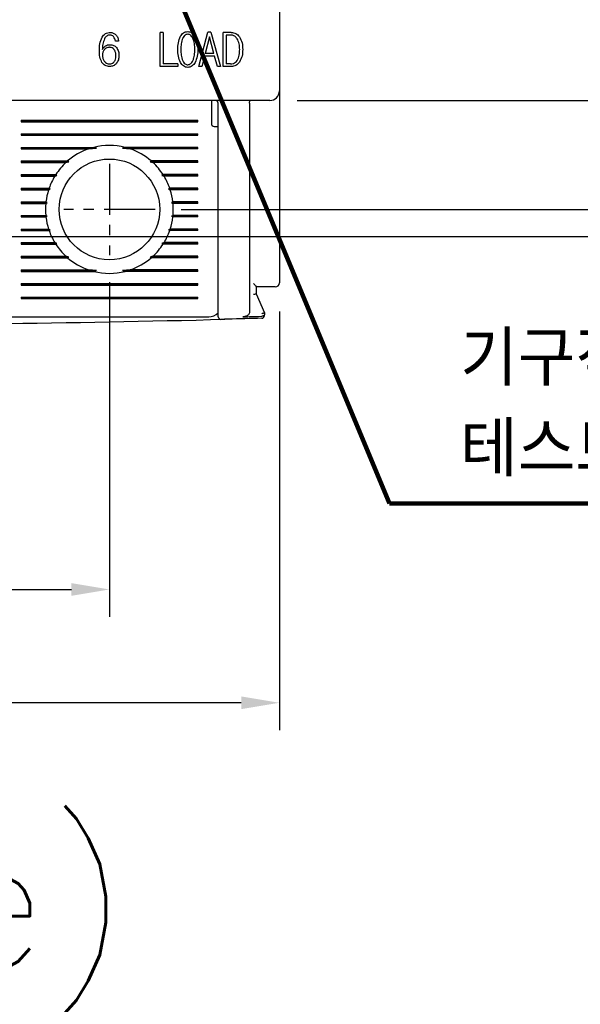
# Model space of a CAD drawing. Extents: x 2148 to 5118, y -907 to 1533.
# Tile 18 of 29: x 4526 to 4567, y 1245 to 1318. Entities that reach past the tile are written whole.
import ezdxf

# ---------------------------------------------------------------- set-up
doc = ezdxf.new("R2010")
doc.units = 0
doc.header["$LTSCALE"] = 3
doc.header["$MEASUREMENT"] = 0
doc.linetypes.add('CENTER', pattern=[2, 1.25, -0.25, 0.25, -0.25])
doc.layers.get('0').update_dxf_attribs({"linetype": 'CONTINUOUS'})
doc.layers.get('Defpoints').update_dxf_attribs({"linetype": 'CONTINUOUS'})
doc.layers.add('cen', color=1, linetype='CENTER')
doc.layers.add('di', color=3, linetype='CONTINUOUS')
doc.styles.add('KIM', font='ROMANS.shx', dxfattribs={"height": 5, "bigfont": 'GSG1.shx'})
doc.styles.get("Standard").update_dxf_attribs({"font": 'romans.shx', "height": 3, "bigfont": 'ghs.shx'})
doc.dimstyles.get("Standard").update_dxf_attribs({"dimtxt": 0.18, "dimasz": 0.18, "dimexe": 0.18, "dimexo": 0.0625, "dimgap": 0.09, "dimtad": 0, "dimtih": 1, "dimtoh": 1, "dimdec": 4, "dimzin": 0, "dimdsep": 46, "dimtxsty": 'Standard', "dimcen": 0.09, "dimadec": 0, "dimazin": 0, "dimtfac": 1, "dimtdec": 4, "dimtofl": 0, "dimtmove": 0, "dimatfit": 3, "dimfxl": 0, "dimtolj": 1, "dimtzin": 0, "dimarcsym": 0})
doc.dimstyles.new('STANDARD$0', dxfattribs={"dimtxt": 5, "dimasz": 5, "dimexe": 1, "dimexo": 2, "dimgap": 2, "dimtad": 1, "dimdec": 4, "dimzin": 12, "dimdsep": 46, "dimtxsty": 'KIM', "dimcen": -1, "dimdle": 0.1, "dimadec": 0, "dimazin": 0, "dimtfac": 1, "dimtdec": 4, "dimtmove": 0, "dimatfit": 3, "dimfxl": 0, "dimtolj": 1, "dimtzin": 0, "dimarcsym": 0})

# ---------------------------------------------------------------- blocks, each defined once
blk = doc.blocks.new('*D39')
at = {"layer": 'Defpoints', "color": 0}
for p in [(4470.111, 1298.207), (4545.111, 1298.107), (4470.111, 1267.351)]:
    blk.add_point(p, dxfattribs=at)
at = {"layer": 'di'}
for p, q in [((4470.111, 1296.207), (4470.111, 1265.351)), ((4545.111, 1296.107), (4545.111, 1265.351)), ((4542.311, 1267.351), (4472.911, 1267.351))]:
    blk.add_line(p, q, dxfattribs=at)
for points in [[(4472.911, 1267.818), (4472.911, 1266.885), (4470.111, 1267.351)], [(4542.311, 1267.818), (4542.311, 1266.885), (4545.111, 1267.351)]]:
    blk.add_solid(points, dxfattribs=at)
at = {"layer": 'di', "insert": (4507.601, 1270.851), "char_height": 3, "attachment_point": 5}
blk.add_mtext('\\A1;75', dxfattribs=at)
blk = doc.blocks.new('*D41')
at = {"layer": 'Defpoints', "color": 0}
for p in [(4535.888, 1383.607), (4535.888, 1303.607), (4582.374, 1303.607)]:
    blk.add_point(p, dxfattribs=at)
at = {"layer": 'di'}
for p, q in [((4537.888, 1383.607), (4584.374, 1383.607)), ((4582.374, 1380.807), (4582.374, 1306.407)), ((4537.888, 1303.607), (4584.374, 1303.607))]:
    blk.add_line(p, q, dxfattribs=at)
for points in [[(4581.907, 1380.807), (4582.84, 1380.807), (4582.374, 1383.607)], [(4581.907, 1306.407), (4582.84, 1306.407), (4582.374, 1303.607)]]:
    blk.add_solid(points, dxfattribs=at)
at = {"layer": 'di', "insert": (4578.874, 1343.607), "char_height": 3, "attachment_point": 5, "rotation": 90}
blk.add_mtext('\\A1;80', dxfattribs=at)
blk = doc.blocks.new('*D42')
at = {"layer": 'Defpoints', "color": 0}
for p in [(4544.411, 1375.607), (4544.411, 1311.607), (4572.374, 1311.607)]:
    blk.add_point(p, dxfattribs=at)
at = {"layer": 'di'}
for p, q in [((4546.411, 1375.607), (4574.374, 1375.607)), ((4572.374, 1372.807), (4572.374, 1314.407)), ((4546.411, 1311.607), (4574.374, 1311.607))]:
    blk.add_line(p, q, dxfattribs=at)
for points in [[(4571.907, 1372.807), (4572.84, 1372.807), (4572.374, 1375.607)], [(4571.907, 1314.407), (4572.84, 1314.407), (4572.374, 1311.607)]]:
    blk.add_solid(points, dxfattribs=at)
at = {"layer": 'di', "insert": (4568.874, 1343.607), "char_height": 3, "attachment_point": 5, "rotation": 90}
blk.add_mtext('\\A1;64', dxfattribs=at)
blk = doc.blocks.new('*D51')
at = {"layer": 'Defpoints', "color": 0}
for p in [(4482.611, 1300.253), (4532.611, 1300.253), (4532.611, 1275.679)]:
    blk.add_point(p, dxfattribs=at)
at = {"layer": 'di'}
for p, q in [((4482.611, 1298.253), (4482.611, 1273.679)), ((4532.611, 1298.253), (4532.611, 1273.679)), ((4485.411, 1275.679), (4529.811, 1275.679))]:
    blk.add_line(p, q, dxfattribs=at)
for points in [[(4485.411, 1276.145), (4485.411, 1275.212), (4482.611, 1275.679)], [(4529.811, 1276.145), (4529.811, 1275.212), (4532.611, 1275.679)]]:
    blk.add_solid(points, dxfattribs=at)
at = {"layer": 'di', "insert": (4508.031, 1279.179), "char_height": 3, "attachment_point": 5}
blk.add_mtext('\\A1;50', dxfattribs=at)
blk = doc.blocks.new('*D63')
at = {"layer": 'Defpoints', "color": 0}
for p in [(4523.466, 1385.607), (4523.388, 1301.607), (4592.822, 1301.607)]:
    blk.add_point(p, dxfattribs=at)
at = {"layer": 'di'}
for p, q in [((4525.466, 1385.607), (4594.822, 1385.607)), ((4592.822, 1382.807), (4592.822, 1304.407)), ((4525.388, 1301.607), (4594.822, 1301.607))]:
    blk.add_line(p, q, dxfattribs=at)
for points in [[(4592.356, 1382.807), (4593.289, 1382.807), (4592.822, 1385.607)], [(4592.356, 1304.407), (4593.289, 1304.407), (4592.822, 1301.607)]]:
    blk.add_solid(points, dxfattribs=at)
at = {"layer": 'di', "insert": (4589.322, 1343.607), "char_height": 3, "attachment_point": 5, "rotation": 90}
blk.add_mtext('\\A1;84', dxfattribs=at)

msp = doc.modelspace()

# ---------------------------------------------------------------- linework, layer by layer
for p, q in [((4545.111, 1374.907), (4545.111, 1312.307)), ((4536.336, 1314.107), (4536.336, 1316.607)), ((4536.56, 1316.607), (4536.336, 1316.607)), ((4536.56, 1316.607), (4536.56, 1314.3)), ((4539.175, 1314.107), (4539.859, 1316.639)), ((4539.967, 1316.287), (4539.652, 1315.069)), ((4540.078, 1316.639), (4539.859, 1316.639)), ((4540.288, 1315.069), (4539.967, 1316.287)), ((4540.078, 1316.639), (4540.778, 1314.107)), ((4540.972, 1314.107), (4540.972, 1316.607)), ((4541.564, 1316.607), (4540.972, 1316.607)), ((4541.51, 1316.415), (4541.196, 1316.415)), ((4541.196, 1316.415), (4541.196, 1314.3)), ((4533.282, 1315.966), (4533.057, 1315.966)), ((4539.595, 1314.877), (4539.4, 1314.107)), ((4540.342, 1314.877), (4539.595, 1314.877)), ((4540.288, 1315.069), (4539.652, 1315.069)), ((4540.554, 1314.107), (4540.342, 1314.877)), ((4537.652, 1314.107), (4536.336, 1314.107)), ((4537.652, 1314.3), (4536.56, 1314.3)), ((4537.652, 1314.3), (4537.652, 1314.107)), ((4539.4, 1314.107), (4539.175, 1314.107)), ((4540.778, 1314.107), (4540.554, 1314.107)), ((4541.564, 1314.107), (4540.972, 1314.107)), ((4541.51, 1314.3), (4541.196, 1314.3)), ((4545.111, 1312.307), (4545.111, 1311.48)), ((4544.411, 1311.607), (4470.811, 1311.607)), ((4540.111, 1311.607), (4540.111, 1311.207)), ((4540.111, 1311.207), (4540.111, 1309.907)), ((4540.611, 1296.606), (4540.611, 1311.407)), ((4542.911, 1311.424), (4542.911, 1311.421)), ((4542.911, 1311.421), (4542.911, 1296.046)), ((4545.111, 1311.48), (4545.111, 1298.207)), ((4526.111, 1310.165), (4539.111, 1310.165)), ((4526.111, 1310.165), (4526.111, 1310.05)), ((4526.111, 1310.107), (4539.111, 1310.107)), ((4526.111, 1310.05), (4539.111, 1310.05)), ((4539.111, 1310.05), (4539.111, 1310.165)), ((4540.311, 1309.707), (4540.611, 1309.707)), ((4526.111, 1309.165), (4539.111, 1309.165)), ((4526.111, 1309.165), (4526.111, 1309.05)), ((4526.111, 1309.107), (4539.111, 1309.107)), ((4526.111, 1309.05), (4539.111, 1309.05)), ((4539.111, 1309.05), (4539.111, 1309.165)), ((4526.111, 1308.165), (4531.464, 1308.165)), ((4526.111, 1308.165), (4526.111, 1308.05)), ((4526.111, 1308.107), (4531.657, 1308.107)), ((4531.076, 1308.05), (4531.657, 1308.107)), ((4531.657, 1308.107), (4531.464, 1308.165)), ((4533.759, 1308.165), (4533.565, 1308.107)), ((4533.565, 1308.107), (4534.146, 1308.05)), ((4539.111, 1308.107), (4533.565, 1308.107)), ((4539.111, 1308.165), (4533.759, 1308.165)), ((4539.111, 1308.05), (4539.111, 1308.165)), ((4526.111, 1308.05), (4531.076, 1308.05)), ((4539.111, 1308.05), (4534.146, 1308.05)), ((4526.111, 1307.165), (4529.54, 1307.165)), ((4526.111, 1307.165), (4526.111, 1307.05)), ((4526.111, 1307.107), (4529.626, 1307.107)), ((4526.111, 1307.05), (4529.411, 1307.05)), ((4529.411, 1307.05), (4529.626, 1307.107)), ((4529.626, 1307.107), (4529.54, 1307.165)), ((4535.683, 1307.165), (4535.596, 1307.107)), ((4535.596, 1307.107), (4535.811, 1307.05)), ((4539.111, 1307.107), (4535.596, 1307.107)), ((4539.111, 1307.165), (4535.683, 1307.165)), ((4539.111, 1307.05), (4535.811, 1307.05)), ((4539.111, 1307.05), (4539.111, 1307.165)), ((4526.111, 1306.165), (4528.668, 1306.165)), ((4526.111, 1306.165), (4526.111, 1306.05)), ((4526.111, 1306.107), (4528.75, 1306.107)), ((4526.111, 1306.05), (4528.596, 1306.05)), ((4528.596, 1306.05), (4528.75, 1306.107)), ((4528.75, 1306.107), (4528.668, 1306.165)), ((4536.554, 1306.165), (4536.473, 1306.107)), ((4536.473, 1306.107), (4536.627, 1306.05)), ((4539.111, 1306.107), (4536.473, 1306.107)), ((4539.111, 1306.165), (4536.554, 1306.165)), ((4539.111, 1306.05), (4536.627, 1306.05)), ((4539.111, 1306.05), (4539.111, 1306.165)), ((4526.111, 1305.165), (4528.177, 1305.165)), ((4526.111, 1305.165), (4526.111, 1305.05)), ((4526.111, 1305.107), (4528.263, 1305.107)), ((4526.111, 1305.05), (4528.138, 1305.05)), ((4528.138, 1305.05), (4528.263, 1305.107)), ((4528.263, 1305.107), (4528.177, 1305.165)), ((4537.046, 1305.165), (4536.96, 1305.107)), ((4536.96, 1305.107), (4537.085, 1305.05)), ((4539.111, 1305.107), (4536.96, 1305.107)), ((4539.111, 1305.165), (4537.046, 1305.165)), ((4539.111, 1305.05), (4537.085, 1305.05)), ((4539.111, 1305.05), (4539.111, 1305.165)), ((4526.111, 1304.165), (4527.945, 1304.165)), ((4526.111, 1304.165), (4526.111, 1304.05)), ((4526.111, 1304.107), (4528.039, 1304.107)), ((4526.111, 1304.05), (4527.932, 1304.05)), ((4527.932, 1304.05), (4528.039, 1304.107)), ((4528.039, 1304.107), (4527.945, 1304.165)), ((4537.278, 1304.165), (4537.184, 1304.107)), ((4537.184, 1304.107), (4537.29, 1304.05)), ((4539.111, 1304.107), (4537.184, 1304.107)), ((4539.111, 1304.165), (4537.278, 1304.165)), ((4539.111, 1304.05), (4537.29, 1304.05)), ((4539.111, 1304.05), (4539.111, 1304.165)), ((4526.111, 1303.165), (4527.932, 1303.165)), ((4526.111, 1303.165), (4526.111, 1303.05)), ((4526.111, 1303.107), (4528.039, 1303.107)), ((4526.111, 1303.05), (4527.945, 1303.05)), ((4528.039, 1303.107), (4527.932, 1303.165)), ((4527.945, 1303.05), (4528.039, 1303.107)), ((4537.29, 1303.165), (4537.184, 1303.107)), ((4537.184, 1303.107), (4537.278, 1303.05)), ((4539.111, 1303.107), (4537.184, 1303.107)), ((4539.111, 1303.05), (4537.278, 1303.05)), ((4539.111, 1303.165), (4537.29, 1303.165)), ((4539.111, 1303.05), (4539.111, 1303.165)), ((4526.111, 1302.165), (4528.138, 1302.165)), ((4526.111, 1302.165), (4526.111, 1302.05)), ((4526.111, 1302.107), (4528.263, 1302.107)), ((4526.111, 1302.05), (4528.177, 1302.05)), ((4528.263, 1302.107), (4528.138, 1302.165)), ((4528.177, 1302.05), (4528.263, 1302.107)), ((4537.085, 1302.165), (4536.96, 1302.107)), ((4536.96, 1302.107), (4537.046, 1302.05)), ((4539.111, 1302.107), (4536.96, 1302.107)), ((4539.111, 1302.05), (4537.046, 1302.05)), ((4539.111, 1302.165), (4537.085, 1302.165)), ((4539.111, 1302.05), (4539.111, 1302.165)), ((4526.111, 1301.165), (4528.596, 1301.165)), ((4526.111, 1301.165), (4526.111, 1301.05)), ((4526.111, 1301.107), (4528.75, 1301.107)), ((4526.111, 1301.05), (4528.668, 1301.05)), ((4528.75, 1301.107), (4528.596, 1301.165)), ((4528.668, 1301.05), (4528.75, 1301.107)), ((4536.627, 1301.165), (4536.473, 1301.107)), ((4536.473, 1301.107), (4536.554, 1301.05)), ((4539.111, 1301.107), (4536.473, 1301.107)), ((4539.111, 1301.05), (4536.554, 1301.05)), ((4539.111, 1301.165), (4536.627, 1301.165)), ((4539.111, 1301.05), (4539.111, 1301.165)), ((4526.111, 1300.165), (4529.411, 1300.165)), ((4526.111, 1300.165), (4526.111, 1300.05)), ((4529.626, 1300.107), (4529.411, 1300.165)), ((4535.811, 1300.165), (4535.596, 1300.107)), ((4539.111, 1300.165), (4535.811, 1300.165)), ((4539.111, 1300.05), (4539.111, 1300.165)), ((4526.111, 1300.107), (4529.626, 1300.107)), ((4526.111, 1300.05), (4529.54, 1300.05)), ((4529.54, 1300.05), (4529.626, 1300.107)), ((4535.596, 1300.107), (4535.683, 1300.05)), ((4539.111, 1300.107), (4535.596, 1300.107)), ((4539.111, 1300.05), (4535.683, 1300.05)), ((4526.111, 1299.165), (4531.076, 1299.165)), ((4526.111, 1299.165), (4526.111, 1299.05)), ((4526.111, 1299.107), (4531.657, 1299.107)), ((4526.111, 1299.05), (4531.464, 1299.05)), ((4531.657, 1299.107), (4531.076, 1299.165)), ((4531.464, 1299.05), (4531.657, 1299.107)), ((4534.146, 1299.165), (4533.565, 1299.107)), ((4533.565, 1299.107), (4533.759, 1299.05)), ((4539.111, 1299.107), (4533.565, 1299.107)), ((4539.111, 1299.05), (4533.759, 1299.05)), ((4539.111, 1299.165), (4534.146, 1299.165)), ((4539.111, 1299.05), (4539.111, 1299.165)), ((4526.111, 1298.165), (4539.111, 1298.165)), ((4526.111, 1298.165), (4526.111, 1298.05)), ((4526.111, 1298.107), (4539.111, 1298.107)), ((4526.111, 1298.05), (4539.111, 1298.05)), ((4539.111, 1298.05), (4539.111, 1298.165)), ((4543.411, 1297.915), (4543.411, 1297.407)), ((4544.411, 1297.907), (4543.411, 1297.907)), ((4543.411, 1297.407), (4543.411, 1297.407)), ((4543.411, 1297.407), (4544.011, 1296.007)), ((4526.111, 1297.165), (4539.111, 1297.165)), ((4526.111, 1297.165), (4526.111, 1297.05)), ((4526.111, 1297.107), (4539.111, 1297.107)), ((4526.111, 1297.05), (4539.111, 1297.05)), ((4539.111, 1297.05), (4539.111, 1297.165)), ((4544.011, 1296.007), (4544.011, 1296.007)), ((4544.011, 1296.007), (4544.011, 1295.883)), ((4525.311, 1295.707), (4539.911, 1295.707)), ((4543.816, 1295.751), (4543.811, 1295.751))]:
    msp.add_line(p, q)
msp.add_circle((4532.611, 1303.607), 3.7)
for centre, radius, start, end in [((4544.411, 1312.307), 0.7, 270, 0), ((4540.411, 1311.407), 0.2, 0, 90), ((4540.311, 1309.907), 0.2, 180, 270), ((4532.611, 1303.607), 4.7, 75.86684, 104.13316), ((4532.611, 1303.607), 4.7, 109.06252, 130.80264), ((4532.611, 1303.607), 4.7, 49.19736, 70.93748), ((4532.611, 1303.607), 4.7, 132.9123, 147.03006), ((4532.611, 1303.607), 4.7, 32.96994, 47.0877), ((4532.611, 1303.607), 4.7, 148.69251, 160.64423), ((4532.611, 1303.607), 4.7, 19.35577, 31.30749), ((4532.611, 1303.607), 4.7, 162.1296, 173.18482), ((4532.611, 1303.607), 4.7, 6.81518, 17.8704), ((4532.611, 1303.607), 4.7, 174.60054, 185.39946), ((4532.611, 1303.607), 4.7, 354.60054, 5.39946), ((4532.611, 1303.607), 4.7, 186.81518, 197.8704), ((4532.611, 1303.607), 4.7, 342.1296, 353.18482), ((4532.611, 1303.607), 4.7, 199.35577, 211.30749), ((4532.611, 1303.607), 4.7, 328.69251, 340.64423), ((4532.611, 1303.607), 4.7, 212.96994, 227.0877), ((4532.611, 1303.607), 4.7, 312.9123, 327.03006), ((4532.611, 1303.607), 4.7, 229.19736, 250.93748), ((4532.611, 1303.607), 4.7, 289.06252, 310.80264), ((4532.611, 1303.607), 4.7, 255.86684, 284.13316), ((4544.811, 1298.207), 0.3, 270, 0), ((4539.911, 1296.707), 1, 270, 314.63434), ((4543.811, 1295.802), 0.2, 271.56555, 0), ((4507.611, 2620.317), 1325.21, 270.7134, 271.448535), ((4540.811, 1295.723), 0.2, 180, 271.43578)]:
    msp.add_arc(centre, radius, start, end)
for points, knots in [([(4531.872, 1315.246), (4531.874, 1315.423), (4531.879, 1315.776), (4532.011, 1316.103), (4532.077, 1316.265)], [0, 0, 0, 0, 0.502532, 1, 1, 1, 1]), ([(4532.077, 1316.265), (4532.111, 1316.315), (4532.179, 1316.414), (4532.321, 1316.528), (4532.491, 1316.596), (4532.611, 1316.604), (4532.671, 1316.607)], [0, 0, 0, 0, 0.249899, 0.499017, 0.748886, 1, 1, 1, 1]), ([(4532.251, 1316.147), (4532.203, 1316.018), (4532.107, 1315.759), (4532.099, 1315.483), (4532.096, 1315.345)], [0, 0, 0, 0, 0.499402, 1, 1, 1, 1]), ([(4532.654, 1316.415), (4532.612, 1316.412), (4532.526, 1316.406), (4532.41, 1316.346), (4532.317, 1316.257), (4532.273, 1316.183), (4532.251, 1316.147)], [0, 0, 0, 0, 0.249937, 0.499358, 0.749013, 1, 1, 1, 1]), ([(4532.919, 1316.299), (4532.881, 1316.333), (4532.805, 1316.4), (4532.705, 1316.41), (4532.654, 1316.415)], [0, 0, 0, 0, 0.501015, 1, 1, 1, 1]), ([(4532.671, 1316.607), (4532.749, 1316.6), (4532.904, 1316.586), (4533.023, 1316.486), (4533.083, 1316.436)], [0, 0, 0, 0, 0.500076, 1, 1, 1, 1]), ([(4533.057, 1315.966), (4533.047, 1316.028), (4533.027, 1316.15), (4532.955, 1316.25), (4532.919, 1316.299)], [0, 0, 0, 0, 0.502622, 1, 1, 1, 1]), ([(4533.083, 1316.436), (4533.136, 1316.366), (4533.244, 1316.228), (4533.269, 1316.054), (4533.282, 1315.966)], [0, 0, 0, 0, 0.499317, 1, 1, 1, 1]), ([(4537.64, 1315.359), (4537.643, 1315.526), (4537.65, 1315.86), (4537.774, 1316.169), (4537.835, 1316.323)], [0, 0, 0, 0, 0.502081, 1, 1, 1, 1]), ([(4537.835, 1316.323), (4537.865, 1316.371), (4537.924, 1316.465), (4538.048, 1316.58), (4538.2, 1316.659), (4538.312, 1316.667), (4538.368, 1316.672)], [0, 0, 0, 0, 0.25047, 0.499605, 0.74891, 1, 1, 1, 1]), ([(4538.003, 1316.186), (4537.977, 1316.12), (4537.926, 1315.987), (4537.874, 1315.709), (4537.868, 1315.499), (4537.864, 1315.359)], [0, 0, 0, 0, 0.251847, 0.503621, 1, 1, 1, 1]), ([(4538.368, 1316.479), (4538.322, 1316.474), (4538.234, 1316.463), (4538.112, 1316.372), (4538.044, 1316.272), (4538.01, 1316.201), (4538.003, 1316.186)], [0, 0, 0, 0, 0.275456, 0.527006, 0.894458, 1, 1, 1, 1]), ([(4538.368, 1316.672), (4538.425, 1316.667), (4538.538, 1316.659), (4538.691, 1316.581), (4538.816, 1316.465), (4538.877, 1316.37), (4538.908, 1316.323)], [0, 0, 0, 0, 0.2502276, 0.4998973, 0.749409, 1, 1, 1, 1]), ([(4538.744, 1316.186), (4538.724, 1316.224), (4538.676, 1316.313), (4538.58, 1316.417), (4538.465, 1316.472), (4538.398, 1316.477), (4538.368, 1316.479)], [0, 0, 0, 0, 0.257598, 0.60292, 0.821779, 1, 1, 1, 1]), ([(4538.89, 1315.359), (4538.888, 1315.43), (4538.886, 1315.573), (4538.86, 1315.855), (4538.79, 1316.054), (4538.744, 1316.186)], [0, 0, 0, 0, 0.253748, 0.507705, 1, 1, 1, 1]), ([(4538.908, 1316.323), (4538.973, 1316.169), (4539.103, 1315.861), (4539.11, 1315.526), (4539.114, 1315.359)], [0, 0, 0, 0, 0.499561, 1, 1, 1, 1]), ([(4542.007, 1316.15), (4541.955, 1316.215), (4541.864, 1316.326), (4541.677, 1316.405), (4541.564, 1316.412), (4541.51, 1316.415)], [0, 0, 0, 0, 0.419523, 0.726037, 1, 1, 1, 1]), ([(4541.564, 1316.607), (4541.623, 1316.603), (4541.742, 1316.595), (4541.91, 1316.531), (4542.057, 1316.427), (4542.132, 1316.335), (4542.17, 1316.288)], [0, 0, 0, 0, 0.250217, 0.499043, 0.748695, 1, 1, 1, 1]), ([(4542.19, 1315.356), (4542.188, 1315.426), (4542.184, 1315.567), (4542.153, 1315.842), (4542.065, 1316.028), (4542.007, 1316.15)], [0, 0, 0, 0, 0.25662, 0.513523, 1, 1, 1, 1]), ([(4542.17, 1316.288), (4542.246, 1316.144), (4542.399, 1315.854), (4542.409, 1315.527), (4542.414, 1315.362)], [0, 0, 0, 0, 0.4989137, 1, 1, 1, 1]), ([(4532.096, 1315.345), (4532.124, 1315.399), (4532.179, 1315.508), (4532.276, 1315.582), (4532.324, 1315.619)], [0, 0, 0, 0, 0.502215, 1, 1, 1, 1]), ([(4532.252, 1315.354), (4532.208, 1315.294), (4532.141, 1315.205), (4532.101, 1315.059), (4532.098, 1314.984), (4532.096, 1314.945)], [0, 0, 0, 0, 0.492558, 0.741748, 1, 1, 1, 1]), ([(4532.608, 1315.518), (4532.573, 1315.516), (4532.488, 1315.511), (4532.361, 1315.456), (4532.288, 1315.388), (4532.252, 1315.354)], [0, 0, 0, 0, 0.256867, 0.634227, 1, 1, 1, 1]), ([(4532.324, 1315.619), (4532.375, 1315.646), (4532.477, 1315.7), (4532.593, 1315.707), (4532.65, 1315.71)], [0, 0, 0, 0, 0.501206, 1, 1, 1, 1]), ([(4532.954, 1315.357), (4532.912, 1315.399), (4532.834, 1315.478), (4532.702, 1315.514), (4532.629, 1315.517), (4532.608, 1315.518)], [0, 0, 0, 0, 0.444662, 0.837657, 1, 1, 1, 1]), ([(4532.65, 1315.71), (4532.741, 1315.701), (4532.876, 1315.688), (4533.032, 1315.593), (4533.094, 1315.529), (4533.126, 1315.497)], [0, 0, 0, 0, 0.499295, 0.748961, 1, 1, 1, 1]), ([(4533.09, 1314.892), (4533.088, 1314.934), (4533.086, 1315.019), (4533.058, 1315.172), (4533.006, 1315.286), (4532.959, 1315.35), (4532.954, 1315.357)], [0, 0, 0, 0, 0.257343, 0.51511, 0.947027, 1, 1, 1, 1]), ([(4533.126, 1315.497), (4533.184, 1315.407), (4533.3, 1315.226), (4533.309, 1315.011), (4533.314, 1314.904)], [0, 0, 0, 0, 0.498897, 1, 1, 1, 1]), ([(4537.835, 1314.398), (4537.774, 1314.552), (4537.65, 1314.861), (4537.643, 1315.193), (4537.64, 1315.359)], [0, 0, 0, 0, 0.49962, 1, 1, 1, 1]), ([(4537.864, 1315.359), (4537.865, 1315.288), (4537.868, 1315.146), (4537.891, 1314.865), (4537.956, 1314.665), (4537.999, 1314.533)], [0, 0, 0, 0, 0.253194, 0.506489, 1, 1, 1, 1]), ([(4538.744, 1314.533), (4538.77, 1314.599), (4538.824, 1314.73), (4538.878, 1315.008), (4538.885, 1315.219), (4538.89, 1315.359)], [0, 0, 0, 0, 0.251962, 0.503857, 1, 1, 1, 1]), ([(4539.114, 1315.359), (4539.11, 1315.192), (4539.103, 1314.858), (4538.973, 1314.551), (4538.908, 1314.398)], [0, 0, 0, 0, 0.50225, 1, 1, 1, 1]), ([(4542.007, 1314.554), (4542.041, 1314.617), (4542.141, 1314.803), (4542.183, 1315.083), (4542.188, 1315.288), (4542.19, 1315.356)], [0, 0, 0, 0, 0.258004, 0.755948, 1, 1, 1, 1]), ([(4542.414, 1315.362), (4542.409, 1315.196), (4542.401, 1314.865), (4542.246, 1314.572), (4542.17, 1314.426)], [0, 0, 0, 0, 0.50342, 1, 1, 1, 1]), ([(4532.065, 1314.402), (4532.003, 1314.535), (4531.879, 1314.803), (4531.874, 1315.098), (4531.872, 1315.246)], [0, 0, 0, 0, 0.499101, 1, 1, 1, 1]), ([(4532.096, 1314.945), (4532.098, 1314.903), (4532.101, 1314.819), (4532.136, 1314.666), (4532.193, 1314.555), (4532.243, 1314.491), (4532.249, 1314.484)], [0, 0, 0, 0, 0.255689, 0.508189, 0.94486, 1, 1, 1, 1]), ([(4532.957, 1314.453), (4532.981, 1314.486), (4533.04, 1314.571), (4533.083, 1314.725), (4533.087, 1314.84), (4533.09, 1314.892)], [0, 0, 0, 0, 0.258237, 0.66538, 1, 1, 1, 1]), ([(4533.314, 1314.904), (4533.308, 1314.798), (4533.297, 1314.587), (4533.179, 1314.412), (4533.121, 1314.324)], [0, 0, 0, 0, 0.5009741, 1, 1, 1, 1]), ([(4532.624, 1314.107), (4532.569, 1314.111), (4532.459, 1314.117), (4532.302, 1314.172), (4532.165, 1314.269), (4532.098, 1314.358), (4532.065, 1314.402)], [0, 0, 0, 0, 0.250163, 0.499321, 0.74922, 1, 1, 1, 1]), ([(4532.249, 1314.484), (4532.272, 1314.457), (4532.33, 1314.391), (4532.451, 1314.315), (4532.554, 1314.305), (4532.605, 1314.3)], [0, 0, 0, 0, 0.257487, 0.636052, 1, 1, 1, 1]), ([(4532.605, 1314.3), (4532.639, 1314.301), (4532.722, 1314.305), (4532.852, 1314.349), (4532.923, 1314.419), (4532.957, 1314.453)], [0, 0, 0, 0, 0.257198, 0.633352, 1, 1, 1, 1]), ([(4533.121, 1314.324), (4533.088, 1314.291), (4533.022, 1314.225), (4532.858, 1314.13), (4532.718, 1314.116), (4532.624, 1314.107)], [0, 0, 0, 0, 0.251487, 0.501798, 1, 1, 1, 1]), ([(4538.368, 1314.043), (4538.312, 1314.048), (4538.199, 1314.057), (4538.047, 1314.137), (4537.925, 1314.255), (4537.865, 1314.351), (4537.835, 1314.398)], [0, 0, 0, 0, 0.24981, 0.499525, 0.749147, 1, 1, 1, 1]), ([(4537.999, 1314.533), (4538.019, 1314.494), (4538.064, 1314.406), (4538.155, 1314.302), (4538.268, 1314.244), (4538.336, 1314.238), (4538.368, 1314.236)], [0, 0, 0, 0, 0.259248, 0.592428, 0.809802, 1, 1, 1, 1]), ([(4538.368, 1314.236), (4538.413, 1314.241), (4538.502, 1314.251), (4538.626, 1314.342), (4538.699, 1314.444), (4538.735, 1314.516), (4538.744, 1314.533)], [0, 0, 0, 0, 0.265391, 0.520254, 0.8866, 1, 1, 1, 1]), ([(4538.908, 1314.398), (4538.878, 1314.351), (4538.817, 1314.255), (4538.693, 1314.137), (4538.539, 1314.057), (4538.425, 1314.048), (4538.368, 1314.043)], [0, 0, 0, 0, 0.2499667, 0.4986339, 0.7493653, 1, 1, 1, 1]), ([(4541.51, 1314.3), (4541.587, 1314.306), (4541.721, 1314.316), (4541.896, 1314.413), (4541.97, 1314.507), (4542.007, 1314.554)], [0, 0, 0, 0, 0.3901918, 0.690049, 1, 1, 1, 1]), ([(4542.17, 1314.426), (4542.132, 1314.38), (4542.058, 1314.287), (4541.911, 1314.183), (4541.743, 1314.118), (4541.624, 1314.111), (4541.564, 1314.107)], [0, 0, 0, 0, 0.250808, 0.50024, 0.749475, 1, 1, 1, 1]), ([(4542.911, 1311.424), (4542.912, 1311.445), (4542.914, 1311.489), (4542.925, 1311.545), (4542.939, 1311.586), (4542.953, 1311.604), (4542.962, 1311.607), (4542.965, 1311.607), (4542.965, 1311.607)], [0, 0, 0, 0, 0.217458, 0.434772, 0.655996, 0.88466, 0.986787, 1, 1, 1, 1]), ([(4543.211, 1298.173), (4543.212, 1298.172), (4543.243, 1298.135), (4543.3, 1298.067), (4543.365, 1297.988), (4543.404, 1297.938), (4543.409, 1297.922), (4543.411, 1297.915)], [0, 0, 0, 0, 0.008133, 0.345942, 0.629583, 0.833537, 1, 1, 1, 1]), ([(4543.411, 1297.407), (4543.409, 1297.404), (4543.405, 1297.398), (4543.371, 1297.384), (4543.322, 1297.369), (4543.267, 1297.355), (4543.229, 1297.347), (4543.213, 1297.344), (4543.211, 1297.343)], [0, 0, 0, 0, 0.209284, 0.418502, 0.629593, 0.844734, 0.985697, 1, 1, 1, 1]), ([(4544.811, 1297.907), (4544.809, 1297.907), (4544.804, 1297.907), (4544.755, 1297.907), (4544.665, 1297.907), (4544.546, 1297.907), (4544.456, 1297.907), (4544.411, 1297.907)], [0, 0, 0, 0, 0.1456859, 0.3605574, 0.5741113, 0.7870449, 1, 1, 1, 1]), ([(4540.611, 1295.723), (4540.611, 1295.725), (4540.611, 1295.729), (4540.611, 1295.802), (4540.611, 1295.998), (4540.611, 1296.275), (4540.611, 1296.496), (4540.611, 1296.606)], [0, 0, 0, 0, 0.071308, 0.303412, 0.535586, 0.767794, 1, 1, 1, 1]), ([(4542.911, 1296.046), (4542.908, 1296.013), (4542.9, 1295.947), (4542.836, 1295.857), (4542.724, 1295.774), (4542.579, 1295.725), (4542.471, 1295.717), (4542.428, 1295.714)], [0, 0, 0, 0, 0.152105, 0.303692, 0.501205, 0.796816, 1, 1, 1, 1]), ([(4544.011, 1296.007), (4544.009, 1296.004), (4544.005, 1295.998), (4543.971, 1295.984), (4543.922, 1295.968), (4543.867, 1295.954), (4543.829, 1295.946), (4543.813, 1295.943), (4543.811, 1295.943)], [0, 0, 0, 0, 0.209288, 0.41851, 0.629604, 0.844744, 0.985694, 1, 1, 1, 1]), ([(4544.011, 1295.883), (4544.011, 1295.882), (4544.011, 1295.868), (4544.005, 1295.84), (4543.977, 1295.803), (4543.932, 1295.775), (4543.878, 1295.756), (4543.836, 1295.753), (4543.816, 1295.751)], [0, 0, 0, 0, 0.009194, 0.215416, 0.431221, 0.626258, 0.812971, 1, 1, 1, 1]), ([(4543.817, 1295.602), (4542.988, 1295.58), (4541.988, 1295.553), (4540.988, 1295.528), (4540.816, 1295.524)], [0, 0, 0, 0, 0.828278, 1, 1, 1, 1]), ([(4542.428, 1295.714), (4542.589, 1295.718), (4543.05, 1295.731), (4543.511, 1295.743), (4543.811, 1295.751)], [0, 0, 0, 0, 0.349502, 1, 1, 1, 1])]:
    msp.add_open_spline(points, degree=3, knots=knots)
at = {"layer": 'cen'}
for p, q in [((4532.611, 1306.962), (4532.611, 1300.253)), ((4535.966, 1303.607), (4529.256, 1303.607))]:
    msp.add_line(p, q, dxfattribs=at)

# ---------------------------------------------------------------- texts
at = {"layer": 'di', "insert": (4558.411, 1283.987), "char_height": 4, "attachment_point": 7}
msp.add_mtext('기구적 트립 \\P테스트 버튼', dxfattribs=at)
at = {"layer": 'di', "insert": (4476.453, 1257.87), "char_height": 10, "width": 116.39597, "attachment_point": 1}
msp.add_mtext('{\\Fromans,hgs|c129;3극(Pole)}', dxfattribs=at)

# ---------------------------------------------------------------- dimensions: what is measured, and where the dimension line sits
at = {"layer": 'di'}
for base, p1, p2, picture, middle in [((4592.822, 1301.607), (4523.466, 1385.607), (4523.388, 1301.607), '*D63', (4592.822, 1343.607)), ((4582.374, 1303.607), (4535.888, 1383.607), (4535.888, 1303.607), '*D41', (4582.374, 1343.607)), ((4572.374, 1311.607), (4544.411, 1375.607), (4544.411, 1311.607), '*D42', (4572.374, 1343.607))]:
    dim = msp.add_linear_dim(base=base, p1=p1, p2=p2, angle=270, dimstyle='STANDARD$0', override={"dimtxt": 3, "dimasz": 2.8, "dimexe": 2, "dimdec": 2, "dimzin": 8, "dimtxsty": 'Standard', "dimcen": 0, "dimclrd": 256, "dimclre": 256, "dimclrt": 256, "dimadec": 2, "dimazin": 2, "dimtfac": 0.6, "dimtdec": 2, "dimtmove": 0, "dimtzin": 8, "dimlwd": 65535, "dimlwe": 65535, "dimarcsym": 1}, dxfattribs=at)
    dim.commit()
    dim.dimension.update_dxf_attribs({"geometry": picture, "text_midpoint": middle, "dimtype": 160})
for base, p1, p2, picture, middle in [((4532.611, 1275.679), (4482.611, 1300.253), (4532.611, 1300.253), '*D51', (4508.031, 1275.679)), ((4470.111, 1267.351), (4545.111, 1298.107), (4470.111, 1298.207), '*D39', (4507.601, 1267.351))]:
    dim = msp.add_linear_dim(base=base, p1=p1, p2=p2, dimstyle='STANDARD$0', override={"dimtxt": 3, "dimasz": 2.8, "dimexe": 2, "dimdec": 2, "dimzin": 8, "dimtxsty": 'Standard', "dimcen": 0, "dimclrd": 256, "dimclre": 256, "dimclrt": 256, "dimadec": 2, "dimazin": 2, "dimtfac": 0.6, "dimtdec": 2, "dimtzin": 8, "dimlwd": 65535, "dimlwe": 65535, "dimarcsym": 1}, dxfattribs=at)
    dim.commit()
    dim.dimension.update_dxf_attribs({"geometry": picture, "text_midpoint": middle, "dimtype": 160})

# ---------------------------------------------------------------- leaders
at = {"layer": 'di', "annotation_type": 0, "has_hookline": 1, "hookline_direction": 0, "text_width": 29.778}
msp.add_leader([(4532.611, 1331.407), (4553.211, 1281.987), (4556.411, 1281.987)], dimstyle='Standard', override={"dimtxt": 4, "dimasz": 3.2, "dimexe": 2, "dimexo": 2, "dimgap": 2, "dimtad": 1, "dimtih": 0, "dimtoh": 0, "dimdec": 2, "dimzin": 8, "dimcen": 0, "dimclrd": 256, "dimclre": 256, "dimclrt": 256, "dimadec": 2, "dimazin": 2, "dimtfac": 0.6, "dimtdec": 2, "dimtofl": 1, "dimtzin": 8, "dimlwd": 65535, "dimlwe": 65535, "dimarcsym": 1}, dxfattribs=at)

doc.saveas('drawing.dxf')
